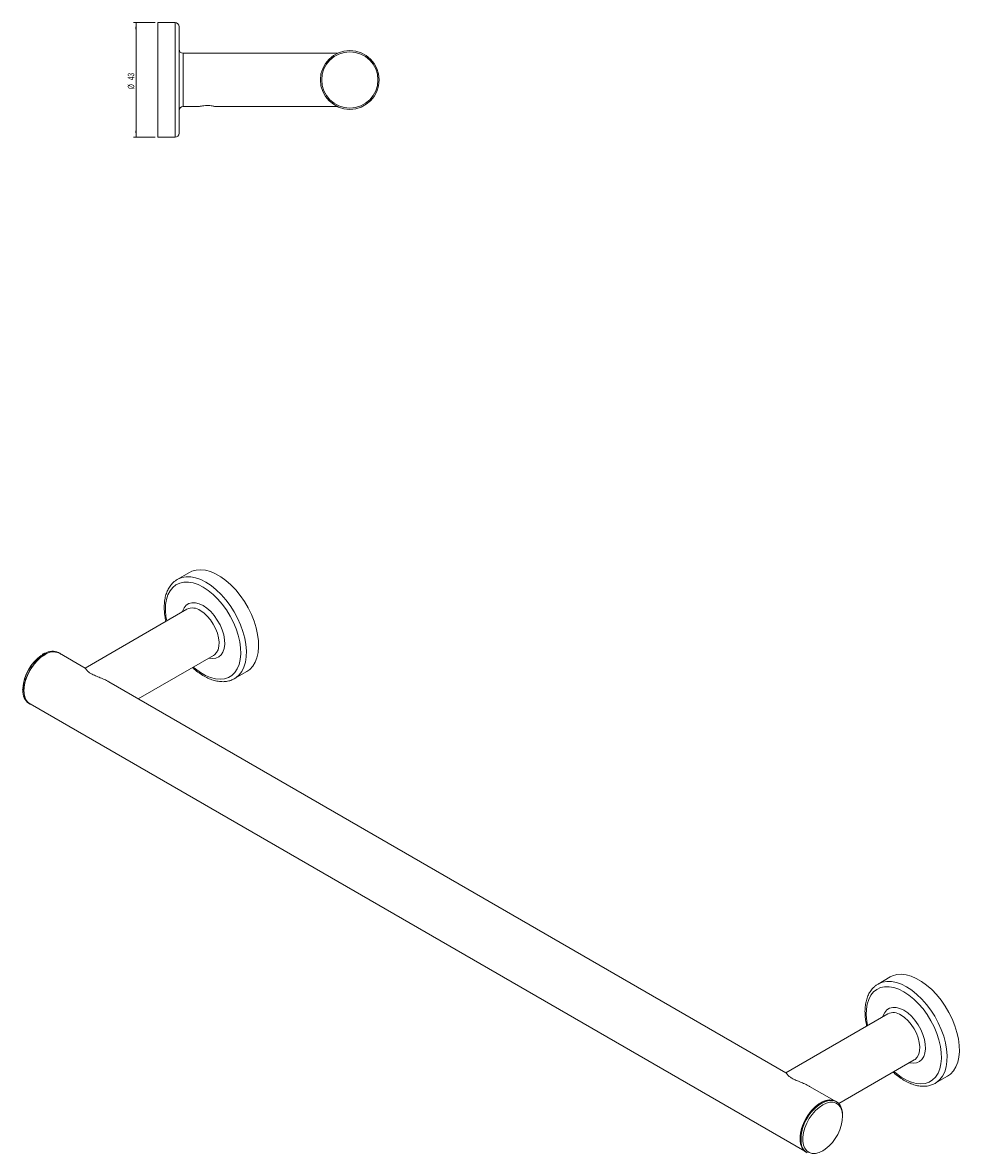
# Model space of a CAD drawing. Header units: millimetres. Extents: x -269 to 624, y -148 to 290.
# Tile 2 of 2: x 272 to 624, y -148 to 277. Entities that reach past the tile are written whole.
import ezdxf

# ---------------------------------------------------------------- set-up
doc = ezdxf.new("R2010")
doc.units = ezdxf.units.MM
doc.styles.add('SLDTEXTSTYLE0', font='TXT', dxfattribs={"width": 0.605})
doc.dimstyles.new('SLDDIMSTYLE1', dxfattribs={"dimtxt": 2.311487, "dimasz": 2.5, "dimexe": 0, "dimexo": 0.0625, "dimgap": 0.577872, "dimtad": 2, "dimrnd": 1e-09, "dimzin": 12, "dimdsep": 46, "dimtxsty": 'SLDTEXTSTYLE0', "dimsah": 1, "dimcen": 0.09, "dimadec": 0, "dimazin": 0, "dimtfac": 1, "dimtofl": 0, "dimtmove": 0, "dimatfit": 3, "dimfxl": 1, "dimtolj": 1, "dimtzin": 12, "dimarcsym": 0})

# ---------------------------------------------------------------- blocks, each defined once
blk = doc.blocks.new('*D3')
at = {"color": 7, "linetype": 'Continuous', "lineweight": 0}
for p, q in [((321.82, 276.75), (313.64, 276.75)), ((314.64, 233.75), (314.64, 276.75)), ((321.82, 233.75), (313.64, 233.75))]:
    blk.add_line(p, q, dxfattribs=at)
for points in [[(314.64, 276.75), (314.33, 274.25), (314.95, 274.25)], [(314.64, 233.75), (314.95, 236.25), (314.33, 236.25)]]:
    blk.add_solid(points, dxfattribs=at)
at = {"color": 7, "linetype": 'Continuous', "lineweight": 0, "char_height": 2.381, "attachment_point": 1, "rotation": 90, "style": 'SLDTEXTSTYLE0'}
for s, insert in [('43', (311.57, 255.17)), ('%%c', (311.57, 251.8))]:
    blk.add_mtext(s, dxfattribs=dict(at, insert=insert))

msp = doc.modelspace()

# ---------------------------------------------------------------- linework, layer by layer
at = {"color": 7, "linetype": 'Continuous', "lineweight": 15}
for p, q in [((329.316, 276.752), (322.816, 276.752)), ((322.816, 233.752), (322.816, 276.752)), ((330.816, 275.252), (330.816, 235.252)), ((390.197, 265.252), (332.316, 265.252)), ((332.316, 245.252), (338.191, 245.252)), ((344.441, 245.252), (390.197, 245.252)), ((322.816, 233.752), (329.316, 233.752)), ((334.725, 70.439), (330.129, 67.786)), ((329.71, 67.524), (330.129, 67.786)), ((333.757, 56.601), (295.504, 34.519)), ((279.758, 39.81), (279.46, 39.622)), ((280.272, 40.085), (279.758, 39.81)), ((285.887, 40.128), (285.533, 40.333)), ((295.56, 34.486), (285.862, 40.085)), ((315.506, 22.972), (343.756, 39.28)), ((351.627, 30.546), (356.223, 33.199)), ((351.798, 30.647), (351.627, 30.546)), ((272.077, 26.493), (272.076, 26.361)), ((558.604, -117.366), (304.447, 29.356)), ((274.484, 21.193), (274.837, 20.989)), ((274.862, 21.032), (565.665, -146.845)), ((592.754, -84.328), (593.173, -84.066)), ((597.769, -81.413), (593.173, -84.066)), ((596.801, -95.25), (558.548, -117.333)), ((578.435, -128.946), (606.8, -112.571)), ((614.671, -121.306), (619.267, -118.653)), ((576.665, -127.792), (567.491, -122.496)), ((614.841, -121.205), (614.671, -121.306)), ((577.568, -128.256), (577.215, -128.052)), ((566.165, -147.191), (566.519, -147.395))]:
    msp.add_line(p, q, dxfattribs=at)
at = {"color": 8, "linetype": 'Continuous', "lineweight": 15}
for p, q in [((329.316, 233.752), (329.316, 276.752)), ((332.316, 265.252), (332.316, 245.252)), ((572.044, -128.803), (572.424, -128.594))]:
    msp.add_line(p, q, dxfattribs=at)
at = {"color": 8, "linetype": 'Continuous', "lineweight": 15, "flags": 128}
for points in [[(330.129, 67.786), (330.302, 67.882), (331.785, 68.484), (333.418, 68.769), (335.173, 68.732), (337.022, 68.373), (338.934, 67.699), (340.878, 66.721)], [(339.817, 64.884), (337.932, 65.827), (336.081, 66.461), (334.296, 66.775), (332.61, 66.765), (331.053, 66.429), (329.652, 65.775), (328.432, 64.813), (327.415, 63.561), (326.62, 62.041), (326.06, 60.281), (325.746, 58.311), (325.683, 56.167), (325.872, 53.887), (326.157, 52.214)], [(336.156, 34.893), (337, 34.176), (338.873, 32.804), (340.762, 31.714), (342.634, 30.923), (344.456, 30.448), (346.196, 30.296), (347.821, 30.469), (349.304, 30.965), (350.617, 31.775), (351.738, 32.884), (352.646, 34.273), (353.325, 35.917), (353.763, 37.787), (353.952, 39.848), (353.889, 42.065), (353.574, 44.397), (353.015, 46.804), (352.219, 49.242), (351.203, 51.668), (349.983, 54.038), (348.582, 56.31), (347.024, 58.444), (345.338, 60.401), (343.554, 62.147), (341.702, 63.65), (339.817, 64.884), (339.817, 64.884)], [(340.878, 66.721), (342.822, 65.455), (344.734, 63.921), (346.583, 62.145), (348.338, 60.155), (349.971, 57.986), (351.454, 55.671), (352.764, 53.25), (353.879, 50.761), (354.78, 48.247), (355.452, 45.747), (355.886, 43.304), (356.073, 40.956), (356.011, 38.744), (355.7, 36.703), (355.145, 34.866), (354.357, 33.264), (353.347, 31.924), (352.132, 30.866), (351.798, 30.647)], [(331.978, 55.574), (332.084, 55.92), (332.657, 57.137), (333.46, 58.078), (334.467, 58.713), (335.647, 59.022), (336.96, 58.994), (338.365, 58.631), (339.817, 57.943)], [(343.756, 39.28), (344.101, 39.509), (344.88, 40.323), (345.439, 41.413), (345.756, 42.738), (345.82, 44.252), (345.628, 45.899), (345.189, 47.62), (344.517, 49.352), (343.636, 51.034), (342.58, 52.603), (341.385, 54.004), (340.095, 55.186), (338.757, 56.106)], [(339.817, 57.943), (341.269, 56.954), (342.675, 55.695), (343.988, 54.207), (345.168, 52.536), (346.175, 50.738), (346.978, 48.869), (347.551, 46.99), (347.876, 45.162), (347.941, 43.442), (347.745, 41.887), (347.295, 40.546), (346.604, 39.462), (345.695, 38.671), (344.597, 38.197), (343.346, 38.056), (341.981, 38.253), (341.977, 38.253)], [(593.173, -84.066), (593.345, -83.97), (594.829, -83.368), (596.461, -83.083), (598.217, -83.12), (600.066, -83.479), (601.978, -84.153), (603.922, -85.131)], [(602.861, -86.968), (600.976, -86.025), (599.125, -85.391), (597.34, -85.077), (595.654, -85.087), (594.097, -85.423), (592.695, -86.077), (591.476, -87.039), (590.459, -88.291), (589.664, -89.811), (589.104, -91.571), (588.79, -93.541), (588.727, -95.685), (588.916, -97.965), (589.201, -99.638)], [(599.2, -116.959), (600.044, -117.676), (601.917, -119.048), (603.806, -120.138), (605.678, -120.928), (607.5, -121.404), (609.239, -121.556), (610.865, -121.383), (612.347, -120.887), (613.661, -120.077), (614.781, -118.967), (615.689, -117.578), (616.368, -115.935), (616.806, -114.065), (616.995, -112.004), (616.932, -109.787), (616.618, -107.455), (616.058, -105.048), (615.263, -102.61), (614.247, -100.184), (613.027, -97.814), (611.626, -95.542), (610.068, -93.408), (608.382, -91.451), (606.597, -89.705), (604.746, -88.202), (602.861, -86.968), (602.861, -86.968)], [(603.922, -85.131), (605.866, -86.397), (607.778, -87.931), (609.627, -89.707), (611.382, -91.697), (613.015, -93.866), (614.498, -96.181), (615.808, -98.602), (616.922, -101.091), (617.823, -103.605), (618.496, -106.105), (618.93, -108.548), (619.117, -110.896), (619.054, -113.108), (618.743, -115.149), (618.189, -116.986), (617.401, -118.588), (616.391, -119.928), (615.176, -120.986), (614.841, -121.205)], [(595.022, -96.277), (595.127, -95.932), (595.7, -94.715), (596.503, -93.774), (597.511, -93.139), (598.69, -92.83), (600.004, -92.858), (601.409, -93.221), (602.861, -93.908)], [(606.8, -112.571), (607.144, -112.343), (607.924, -111.529), (608.483, -110.439), (608.8, -109.114), (608.864, -107.6), (608.672, -105.953), (608.233, -104.232), (607.56, -102.5), (606.68, -100.818), (605.623, -99.249), (604.428, -97.848), (603.139, -96.666), (601.8, -95.746)], [(602.861, -93.908), (604.313, -94.898), (605.718, -96.157), (607.032, -97.645), (608.211, -99.316), (609.219, -101.114), (610.022, -102.983), (610.595, -104.862), (610.919, -106.69), (610.985, -108.41), (610.789, -109.965), (610.338, -111.306), (609.648, -112.389), (608.739, -113.181), (607.641, -113.655), (606.389, -113.796), (605.024, -113.599), (605.021, -113.598)], [(579.854, -133.468), (579.825, -132.947), (579.572, -131.53), (579.075, -130.335), (578.35, -129.402), (577.423, -128.762), (576.324, -128.438), (575.092, -128.441), (573.768, -128.771), (572.397, -129.415)], [(565.063, -143.838), (565.222, -144.529), (565.719, -145.725), (566.444, -146.658), (567.371, -147.297), (568.47, -147.621), (569.702, -147.618), (571.026, -147.289), (572.397, -146.644), (573.362, -146.015)]]:
    msp.add_lwpolyline(points, dxfattribs=at)
at = {"color": 7, "linetype": 'Continuous', "lineweight": 15, "flags": 128}
for points in [[(334.725, 70.439), (335.619, 70.876), (337.181, 71.32), (338.878, 71.444), (340.684, 71.246), (342.568, 70.728), (344.5, 69.901), (346.448, 68.776), (348.38, 67.373), (350.265, 65.715), (352.07, 63.828), (353.768, 61.744), (355.329, 59.497), (356.729, 57.125), (357.943, 54.665), (358.953, 52.158), (359.742, 49.646), (360.296, 47.169), (360.607, 44.769), (360.669, 42.484), (360.482, 40.353), (360.049, 38.41), (359.376, 36.687), (358.475, 35.213), (357.36, 34.011), (356.223, 33.199)], [(286.387, 39.782), (286.01, 40.054), (284.955, 40.509), (283.752, 40.645), (282.441, 40.456), (281.062, 39.949), (279.662, 39.141), (278.283, 38.056), (276.972, 36.731), (275.769, 35.207), (274.714, 33.534), (273.841, 31.765), (273.177, 29.957), (272.744, 28.169), (272.556, 26.457), (272.619, 24.878), (272.931, 23.48), (273.481, 22.311), (274.253, 21.406), (275.221, 20.796), (275.388, 20.729)], [(274.862, 21.032), (274.74, 21.106), (273.871, 21.863), (273.21, 22.9), (272.779, 24.182), (272.592, 25.67), (272.654, 27.315), (272.965, 29.064), (273.513, 30.861), (274.281, 32.648), (275.244, 34.368), (276.373, 35.966), (277.629, 37.39), (278.973, 38.594), (280.362, 39.541)], [(597.769, -81.413), (598.663, -80.976), (600.224, -80.532), (601.922, -80.408), (603.727, -80.606), (605.612, -81.123), (607.544, -81.951), (609.492, -83.076), (611.424, -84.479), (613.308, -86.137), (615.114, -88.024), (616.812, -90.108), (618.373, -92.354), (619.772, -94.727), (620.987, -97.187), (621.997, -99.694), (622.785, -102.206), (623.34, -104.683), (623.651, -107.083), (623.713, -109.368), (623.526, -111.499), (623.092, -113.442), (622.42, -115.164), (621.519, -116.639), (620.404, -117.84), (619.267, -118.653)], [(566.165, -147.191), (565.581, -146.774), (564.809, -145.869), (564.259, -144.7), (563.947, -143.303), (563.884, -141.723), (564.072, -140.011), (564.505, -138.223), (565.169, -136.415), (566.042, -134.646), (567.097, -132.973), (568.3, -131.449), (569.611, -130.124), (570.99, -129.039), (572.39, -128.231), (573.769, -127.724), (575.08, -127.535), (576.283, -127.671), (577.215, -128.052)], [(565.752, -146.851), (565.199, -146.317), (564.538, -145.281), (564.107, -143.998), (563.92, -142.51), (563.982, -140.865), (564.293, -139.116), (564.841, -137.319), (565.609, -135.532), (566.572, -133.812), (567.701, -132.214), (568.957, -130.79), (570.301, -129.586), (571.69, -128.64)], [(572.397, -129.415), (571.026, -130.353), (569.702, -131.553), (568.47, -132.973), (567.371, -134.565), (566.444, -136.275), (565.719, -138.045), (565.222, -139.814), (564.969, -141.523), (564.969, -143.113), (565.063, -143.838)], [(572.424, -128.594), (573.439, -128.142), (574.789, -127.793), (576.051, -127.767), (577.184, -128.063), (578.152, -128.673), (578.924, -129.578), (579.475, -130.748), (579.786, -132.145), (579.855, -133.523)]]:
    msp.add_lwpolyline(points, dxfattribs=at)
at = {"color": 7, "linetype": 'Continuous', "lineweight": 15}
for radius in [11.05, 10.55]:
    msp.add_circle((394.898, 255.252), radius, dxfattribs=at)
for centre, radius, start, end in [((329.316, 275.252), 1.5, 0, 90), ((332.316, 266.752), 1.5, 180, 270), ((332.316, 243.752), 1.5, 90, 180), ((329.316, 235.252), 1.5, 270, 360), ((288.486, 25.888), 16.32, 125.34426, 176.43596), ((283.564, 35.244), 5.358, 64.61121, 126.69924), ((283.281, 35.5), 5.332, 65.01242, 121.14649), ((277.749, 25.706), 5.571, 175.5243, 234.1157), ((574.932, -133.061), 5.483, 69.11802, 126.24982), ((563.65, -133.037), 16.21, 306.80832, 358.47592), ((569.401, -143.149), 5.132, 180.83979, 235.82968)]:
    msp.add_arc(centre, radius, start, end, dxfattribs=at)
at = {"color": 8, "linetype": 'Continuous', "lineweight": 15}
for centre, radius, start, end in [((335.851, 52.259), 4.821, 52.93904, 115.75059), ((288.726, 25.705), 16.536, 119.73887, 178.48906), ((598.895, -99.593), 4.821, 52.9398, 115.74974), ((580.694, -142.772), 16.431, 121.76966, 181.57976)]:
    msp.add_arc(centre, radius, start, end, dxfattribs=at)
at = {"color": 7, "linetype": 'Continuous', "lineweight": 15}
for points, knots in [([(344.441, 245.252), (344.431, 245.254), (344.404, 245.26), (344.139, 245.322), (343.608, 245.431), (342.823, 245.554), (341.814, 245.641), (340.686, 245.637), (339.605, 245.53), (338.75, 245.38), (338.262, 245.269), (338.211, 245.257), (338.191, 245.252)], [0, 0, 0, 0, 0.0530328, 0.1377998, 0.2279608, 0.3300939, 0.4449942, 0.5670063, 0.6904113, 0.812165, 0.9243164, 1, 1, 1, 1]), ([(329.67, 67.46), (329.36, 67.249), (328.607, 66.738), (327.619, 65.629), (326.698, 64.202), (325.991, 62.55), (325.502, 60.7), (325.24, 58.672), (325.217, 56.498), (325.404, 54.279), (325.712, 52.767), (325.859, 52.042)], [0, 0, 0, 0, 0.0780452, 0.1897468, 0.3024418, 0.4170444, 0.533691, 0.651894, 0.7709559, 0.8902971, 1, 1, 1, 1]), ([(297.745, 32.431), (297.384, 32.672), (296.482, 33.277), (295.977, 33.992), (295.683, 34.419), (295.599, 34.434), (295.575, 34.438)], [0, 0, 0, 0, 0.2304333, 0.5773958, 0.8802912, 1, 1, 1, 1]), ([(335.86, 34.722), (335.919, 34.664), (336.563, 34.027), (337.865, 33.009), (339.745, 31.712), (341.663, 30.693), (343.581, 29.946), (345.474, 29.497), (347.308, 29.354), (349.042, 29.533), (350.565, 29.96), (351.425, 30.459), (351.809, 30.681)], [0, 0, 0, 0, 0.0113902, 0.1245226, 0.237965, 0.3517234, 0.465693, 0.5794339, 0.6922828, 0.8034226, 0.9123276, 1, 1, 1, 1]), ([(304.418, 29.349), (304.288, 29.431), (303.602, 29.865), (302.195, 30.497), (300.353, 31.26), (298.773, 31.882), (298.024, 32.282), (297.745, 32.431)], [0, 0, 0, 0, 0.06322244, 0.33333663, 0.61000614, 0.85489801, 1, 1, 1, 1]), ([(592.714, -84.392), (592.404, -84.602), (591.651, -85.114), (590.663, -86.223), (589.741, -87.649), (589.035, -89.302), (588.546, -91.152), (588.284, -93.18), (588.261, -95.354), (588.448, -97.573), (588.755, -99.085), (588.903, -99.81)], [0, 0, 0, 0, 0.07804516, 0.18974697, 0.30244199, 0.4170444, 0.53369082, 0.65189392, 0.77095587, 0.89029687, 1, 1, 1, 1]), ([(560.788, -119.421), (560.428, -119.18), (559.526, -118.575), (559.021, -117.86), (558.727, -117.433), (558.643, -117.418), (558.619, -117.414)], [0, 0, 0, 0, 0.230434, 0.5773983, 0.8802936, 1, 1, 1, 1]), ([(598.904, -117.13), (598.962, -117.188), (599.606, -117.825), (600.909, -118.843), (602.789, -120.14), (604.706, -121.159), (606.625, -121.906), (608.517, -122.355), (610.352, -122.498), (612.085, -122.319), (613.609, -121.892), (614.469, -121.393), (614.853, -121.17)], [0, 0, 0, 0, 0.0113904, 0.1245219, 0.237965, 0.3517238, 0.4656931, 0.5794341, 0.6922831, 0.8034227, 0.9123279, 1, 1, 1, 1]), ([(567.462, -122.503), (567.332, -122.421), (566.646, -121.987), (565.239, -121.355), (563.397, -120.592), (561.817, -119.97), (561.067, -119.57), (560.788, -119.421)], [0, 0, 0, 0, 0.0632238, 0.3333371, 0.6100058, 0.8549007, 1, 1, 1, 1])]:
    msp.add_open_spline(points, degree=3, knots=knots, dxfattribs=at)

# ---------------------------------------------------------------- dimensions: what is measured, and where the dimension line sits
at = {"color": 7, "linetype": 'Continuous', "lineweight": 0}
dim = msp.add_linear_dim(base=(314.639, 276.752), p1=(322.816, 233.752), p2=(322.816, 276.752), angle=90, text='%%c<>', dimstyle='SLDDIMSTYLE1', dxfattribs=at)
dim.commit()
dim.dimension.update_dxf_attribs({"geometry": '*D3', "text_midpoint": (314.639, 255.252), "dimtype": 160})

doc.saveas('drawing.dxf')
